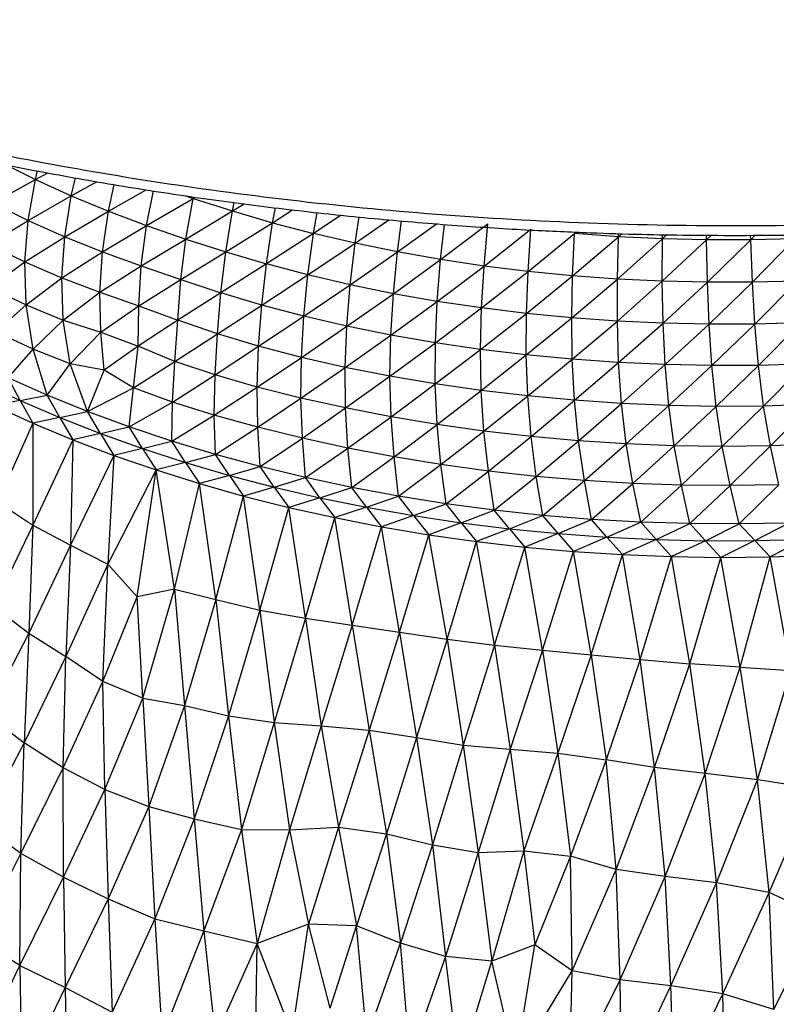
# Paper-space layout '_Isométrica' of a CAD drawing. Header units: millimetres. Extents: x -209 to 191, y -221 to 466.
# Tile 9 of 15: x -73 to -6, y -27 to 60. Entities that reach past the tile are written whole.
import ezdxf

# ---------------------------------------------------------------- set-up
doc = ezdxf.new("R2010")
doc.units = ezdxf.units.MM

psp = doc.layouts.new('_Isométrica')

# ---------------------------------------------------------------- linework, layer by layer
at = {"color": 7, "linetype": 'Continuous', "lineweight": 25}
for p, q in [((-74.667, 47.527), (-71.584, 45.985)), ((-71.584, 45.985), (-71.391, 46.761)), ((-71.584, 45.985), (-70.467, 46.581)), ((-75.37, 43.907), (-71.584, 45.985)), ((-72.227, 42.355), (-71.584, 45.985)), ((-71.584, 45.985), (-68.389, 44.531)), ((-68.389, 44.531), (-68.019, 46.139)), ((-68.389, 44.531), (-66.077, 45.806)), ((-65.087, 43.173), (-64.581, 45.549)), ((-65.087, 43.173), (-61.732, 45.077)), ((-61.682, 41.9), (-61.083, 44.981)), ((-75.37, 43.907), (-72.227, 42.355)), ((-72.227, 42.355), (-68.389, 44.531)), ((-68.974, 40.903), (-68.389, 44.531)), ((-68.389, 44.531), (-65.087, 43.173)), ((-61.682, 41.9), (-57.553, 44.311)), ((-58.285, 44.566), (-57.553, 44.311)), ((-58.194, 40.696), (-57.553, 44.311)), ((-57.553, 44.311), (-57.356, 44.428)), ((-57.553, 44.311), (-54.043, 43.19)), ((-54.043, 43.19), (-53.89, 43.945)), ((-54.043, 43.19), (-53.003, 43.833)), ((-68.974, 40.903), (-65.087, 43.173)), ((-65.614, 39.567), (-65.087, 43.173)), ((-65.087, 43.173), (-61.682, 41.9)), ((-58.194, 40.696), (-54.043, 43.19)), ((-54.636, 39.551), (-54.043, 43.19)), ((-54.043, 43.19), (-50.469, 42.146)), ((-50.469, 42.146), (-50.222, 43.483)), ((-50.469, 42.146), (-48.686, 43.29)), ((-46.828, 41.185), (-46.515, 43.052)), ((-75.739, 40.208), (-72.227, 42.355)), ((-72.536, 38.655), (-72.227, 42.355)), ((-72.227, 42.355), (-68.974, 40.903)), ((-54.636, 39.551), (-50.469, 42.146)), ((-51.016, 38.476), (-50.469, 42.146)), ((-50.469, 42.146), (-46.828, 41.185)), ((-44.368, 42.829), (-46.828, 41.185)), ((-43.122, 40.317), (-42.773, 42.663)), ((-43.122, 40.317), (-40.111, 42.406)), ((-39.347, 39.542), (-38.99, 42.313)), ((-65.614, 39.567), (-61.682, 41.9)), ((-62.159, 38.309), (-61.682, 41.9)), ((-61.682, 41.9), (-58.194, 40.696)), ((-46.828, 41.185), (-51.016, 38.476)), ((-47.328, 37.495), (-46.828, 41.185)), ((-43.122, 40.317), (-46.828, 41.185)), ((-39.347, 39.542), (-35.872, 42.055)), ((-35.519, 38.867), (-31.308, 42.034)), ((-35.519, 38.867), (-35.178, 41.998)), ((-31.635, 38.286), (-31.308, 42.034)), ((-31.635, 38.286), (-27.467, 41.559)), ((-27.715, 37.805), (-27.467, 41.559)), ((-23.59, 41.178), (-23.437, 41.31)), ((-72.536, 38.655), (-68.974, 40.903)), ((-69.239, 37.229), (-68.974, 40.903)), ((-68.974, 40.903), (-65.614, 39.567)), ((-62.159, 38.309), (-58.194, 40.696)), ((-58.637, 37.088), (-58.194, 40.696)), ((-58.194, 40.696), (-54.636, 39.551)), ((-47.328, 37.495), (-43.122, 40.317)), ((-43.557, 36.612), (-43.122, 40.317)), ((-39.347, 39.542), (-43.122, 40.317)), ((-27.715, 37.805), (-23.59, 41.178)), ((-23.759, 37.419), (-23.59, 41.178)), ((-23.759, 37.419), (-19.687, 40.892)), ((-19.687, 40.892), (-23.59, 41.178)), ((-19.776, 37.13), (-19.687, 40.892)), ((-19.776, 37.13), (-15.769, 40.703)), ((-19.687, 40.892), (-19.676, 41.176)), ((-19.687, 40.892), (-19.383, 41.167)), ((-15.769, 40.703), (-19.687, 40.892)), ((-15.776, 36.939), (-15.769, 40.703)), ((-15.776, 36.939), (-11.839, 40.61)), ((-15.769, 40.703), (-15.762, 41.09)), ((-15.769, 40.703), (-15.364, 41.085)), ((-11.839, 40.61), (-15.769, 40.703)), ((-11.839, 40.61), (-11.842, 41.043)), ((-11.839, 40.61), (-11.408, 41.038)), ((-7.906, 40.614), (-11.839, 40.61)), ((-11.765, 36.846), (-11.839, 40.61)), ((-11.765, 36.846), (-7.906, 40.614)), ((-7.906, 40.614), (-7.918, 41.028)), ((-7.906, 40.614), (-7.502, 41.034)), ((-3.974, 40.713), (-7.906, 40.614)), ((-7.754, 36.854), (-7.906, 40.614)), ((-7.754, 36.854), (-3.974, 40.713)), ((-75.739, 40.208), (-72.536, 38.655)), ((-69.239, 37.229), (-65.614, 39.567)), ((-65.852, 35.966), (-65.614, 39.567)), ((-65.614, 39.567), (-62.159, 38.309)), ((-58.637, 37.088), (-54.636, 39.551)), ((-55.068, 35.906), (-54.636, 39.551)), ((-54.636, 39.551), (-51.016, 38.476)), ((-43.557, 36.612), (-39.347, 39.542)), ((-39.718, 35.831), (-39.347, 39.542)), ((-35.519, 38.867), (-39.347, 39.542)), ((-75.675, 36.388), (-72.536, 38.655)), ((-72.536, 38.655), (-69.239, 37.229)), ((-72.42, 34.85), (-72.536, 38.655)), ((-39.718, 35.831), (-35.519, 38.867)), ((-35.815, 35.148), (-35.519, 38.867)), ((-31.635, 38.286), (-35.519, 38.867)), ((-65.852, 35.966), (-62.159, 38.309)), ((-62.384, 34.736), (-62.159, 38.309)), ((-62.159, 38.309), (-58.637, 37.088)), ((-51.016, 38.476), (-55.068, 35.906)), ((-51.434, 34.808), (-51.016, 38.476)), ((-47.328, 37.495), (-51.016, 38.476)), ((-35.815, 35.148), (-31.635, 38.286)), ((-31.86, 34.562), (-31.635, 38.286)), ((-31.86, 34.562), (-27.715, 37.805)), ((-27.715, 37.805), (-31.635, 38.286)), ((-27.863, 34.074), (-27.715, 37.805)), ((-23.759, 37.419), (-27.715, 37.805)), ((-72.42, 34.85), (-69.239, 37.229)), ((-69.239, 37.229), (-65.852, 35.966)), ((-69.106, 33.476), (-69.239, 37.229)), ((-62.384, 34.736), (-58.637, 37.088)), ((-58.905, 33.471), (-58.637, 37.088)), ((-58.637, 37.088), (-55.068, 35.906)), ((-51.434, 34.808), (-47.328, 37.495)), ((-47.694, 33.817), (-47.328, 37.495)), ((-43.557, 36.612), (-47.328, 37.495)), ((-27.863, 34.074), (-23.759, 37.419)), ((-23.835, 33.687), (-23.759, 37.419)), ((-23.835, 33.687), (-19.776, 37.13)), ((-19.776, 37.13), (-23.759, 37.419)), ((-19.778, 33.397), (-19.776, 37.13)), ((-19.778, 33.397), (-15.776, 36.939)), ((-15.776, 36.939), (-19.776, 37.13)), ((-11.765, 36.846), (-15.776, 36.939)), ((-15.705, 33.208), (-15.776, 36.939)), ((-15.705, 33.208), (-11.765, 36.846)), ((-7.754, 36.854), (-11.765, 36.846)), ((-11.62, 33.118), (-11.765, 36.846)), ((-11.62, 33.118), (-7.754, 36.854)), ((-3.743, 36.958), (-7.754, 36.854)), ((-7.535, 33.131), (-7.754, 36.854)), ((-7.535, 33.131), (-3.743, 36.958)), ((-75.675, 36.388), (-72.42, 34.85)), ((-69.106, 33.476), (-65.852, 35.966)), ((-65.852, 35.966), (-62.384, 34.736)), ((-65.768, 32.404), (-65.852, 35.966)), ((-47.694, 33.817), (-43.557, 36.612)), ((-43.862, 32.93), (-43.557, 36.612)), ((-39.718, 35.831), (-43.557, 36.612)), ((-55.068, 35.906), (-58.905, 33.471)), ((-55.385, 32.245), (-55.068, 35.906)), ((-51.434, 34.808), (-55.068, 35.906)), ((-43.862, 32.93), (-39.718, 35.831)), ((-39.951, 32.144), (-39.718, 35.831)), ((-39.951, 32.144), (-35.815, 35.148)), ((-35.815, 35.148), (-39.718, 35.831)), ((-35.98, 31.457), (-35.815, 35.148)), ((-31.86, 34.562), (-35.815, 35.148)), ((-75.104, 32.431), (-72.42, 34.85)), ((-72.42, 34.85), (-69.106, 33.476)), ((-71.782, 30.904), (-72.42, 34.85)), ((-65.768, 32.404), (-62.384, 34.736)), ((-62.423, 31.169), (-62.384, 34.736)), ((-62.384, 34.736), (-58.905, 33.471)), ((-55.385, 32.245), (-51.434, 34.808)), ((-51.709, 31.148), (-51.434, 34.808)), ((-47.694, 33.817), (-51.434, 34.808)), ((-35.98, 31.457), (-31.86, 34.562)), ((-31.955, 30.868), (-31.86, 34.562)), ((-27.863, 34.074), (-31.86, 34.562)), ((-71.782, 30.904), (-69.106, 33.476)), ((-69.106, 33.476), (-65.768, 32.404)), ((-68.483, 29.574), (-69.106, 33.476)), ((-58.905, 33.471), (-62.423, 31.169)), ((-59.161, 29.791), (-58.905, 33.471)), ((-55.385, 32.245), (-58.905, 33.471)), ((-51.709, 31.148), (-47.694, 33.817)), ((-47.903, 30.16), (-47.694, 33.817)), ((-43.862, 32.93), (-47.694, 33.817)), ((-31.955, 30.868), (-27.863, 34.074)), ((-27.89, 30.38), (-27.863, 34.074)), ((-27.89, 30.38), (-23.835, 33.687)), ((-23.835, 33.687), (-27.863, 34.074)), ((-19.778, 33.397), (-23.835, 33.687)), ((-23.79, 29.991), (-23.835, 33.687)), ((-23.79, 29.991), (-19.778, 33.397)), ((-15.705, 33.208), (-19.778, 33.397)), ((-19.665, 29.703), (-19.778, 33.397)), ((-71.782, 30.904), (-75.104, 32.431)), ((-47.903, 30.16), (-43.862, 32.93)), ((-44.002, 29.275), (-43.862, 32.93)), ((-39.951, 32.144), (-43.862, 32.93)), ((-19.665, 29.703), (-15.705, 33.208)), ((-11.62, 33.118), (-15.705, 33.208)), ((-15.521, 29.517), (-15.705, 33.208)), ((-15.521, 29.517), (-11.62, 33.118)), ((-7.535, 33.131), (-11.62, 33.118)), ((-11.37, 29.434), (-11.62, 33.118)), ((-11.37, 29.434), (-7.535, 33.131)), ((-3.45, 33.24), (-7.535, 33.131)), ((-7.213, 29.451), (-7.535, 33.131)), ((-7.213, 29.451), (-3.45, 33.24)), ((-68.483, 29.574), (-65.768, 32.404)), ((-65.768, 32.404), (-62.423, 31.169)), ((-65.448, 29.027), (-65.768, 32.404)), ((-59.161, 29.791), (-55.385, 32.245)), ((-55.588, 28.599), (-55.385, 32.245)), ((-51.709, 31.148), (-55.385, 32.245)), ((-44.002, 29.275), (-39.951, 32.144)), ((-40.023, 28.487), (-39.951, 32.144)), ((-35.98, 31.457), (-39.951, 32.144)), ((-74.004, 28.355), (-71.782, 30.904)), ((-68.483, 29.574), (-71.782, 30.904)), ((-70.524, 26.808), (-71.782, 30.904)), ((-62.423, 31.169), (-65.448, 29.027)), ((-62.859, 27.439), (-62.423, 31.169)), ((-59.161, 29.791), (-62.423, 31.169)), ((-55.588, 28.599), (-51.709, 31.148)), ((-51.829, 27.523), (-51.709, 31.148)), ((-47.903, 30.16), (-51.709, 31.148)), ((-40.023, 28.487), (-35.98, 31.457)), ((-35.984, 27.8), (-35.98, 31.457)), ((-35.984, 27.8), (-31.955, 30.868)), ((-31.955, 30.868), (-35.98, 31.457)), ((-27.89, 30.38), (-31.955, 30.868)), ((-31.893, 27.211), (-31.955, 30.868)), ((-51.829, 27.523), (-47.903, 30.16)), ((-47.944, 26.542), (-47.903, 30.16)), ((-44.002, 29.275), (-47.903, 30.16)), ((-31.893, 27.211), (-27.89, 30.38)), ((-23.79, 29.991), (-27.89, 30.38)), ((-27.762, 26.725), (-27.89, 30.38)), ((-27.762, 26.725), (-23.79, 29.991)), ((-19.665, 29.703), (-23.79, 29.991)), ((-23.596, 26.34), (-23.79, 29.991)), ((-70.524, 26.808), (-68.483, 29.574)), ((-65.448, 29.027), (-68.483, 29.574)), ((-66.933, 25.349), (-68.483, 29.574)), ((-66.933, 25.349), (-65.448, 29.027)), ((-62.859, 27.439), (-65.448, 29.027)), ((-62.859, 27.439), (-59.161, 29.791)), ((-59.386, 26.187), (-59.161, 29.791)), ((-55.588, 28.599), (-59.161, 29.791)), ((-47.944, 26.542), (-44.002, 29.275)), ((-40.023, 28.487), (-44.002, 29.275)), ((-43.969, 25.659), (-44.002, 29.275)), ((-23.596, 26.34), (-19.665, 29.703)), ((-15.521, 29.517), (-19.665, 29.703)), ((-19.406, 26.058), (-19.665, 29.703)), ((-19.406, 26.058), (-15.521, 29.517)), ((-11.37, 29.434), (-15.521, 29.517)), ((-15.197, 25.878), (-15.521, 29.517)), ((-15.197, 25.878), (-11.37, 29.434)), ((-7.213, 29.451), (-11.37, 29.434)), ((-10.98, 25.803), (-11.37, 29.434)), ((-10.98, 25.803), (-7.213, 29.451)), ((-3.065, 29.573), (-7.213, 29.451)), ((-6.761, 25.831), (-7.213, 29.451)), ((-6.761, 25.831), (-3.065, 29.573)), ((-70.524, 26.808), (-74.004, 28.355)), ((-72.933, 26.32), (-74.004, 28.355)), ((-59.386, 26.187), (-55.588, 28.599)), ((-55.656, 25.025), (-55.588, 28.599)), ((-51.829, 27.523), (-55.588, 28.599)), ((-43.969, 25.659), (-40.023, 28.487)), ((-35.984, 27.8), (-40.023, 28.487)), ((-39.923, 24.873), (-40.023, 28.487)), ((-76.337, 27.921), (-72.933, 26.32)), ((-66.933, 25.349), (-62.859, 27.439)), ((-63.239, 23.981), (-62.859, 27.439)), ((-59.386, 26.187), (-62.859, 27.439)), ((-55.656, 25.025), (-51.829, 27.523)), ((-47.944, 26.542), (-51.829, 27.523)), ((-51.786, 23.953), (-51.829, 27.523)), ((-39.923, 24.873), (-35.984, 27.8)), ((-31.893, 27.211), (-35.984, 27.8)), ((-35.812, 24.185), (-35.984, 27.8)), ((-35.812, 24.185), (-31.893, 27.211)), ((-27.762, 26.725), (-31.893, 27.211)), ((-31.659, 23.602), (-31.893, 27.211)), ((-72.933, 26.32), (-75.262, 25.882)), ((-72.933, 26.32), (-70.524, 26.808)), ((-72.933, 26.32), (-69.413, 24.805)), ((-72.933, 26.32), (-71.818, 24.313)), ((-66.933, 25.349), (-70.524, 26.808)), ((-69.413, 24.805), (-70.524, 26.808)), ((-51.786, 23.953), (-47.944, 26.542)), ((-43.969, 25.659), (-47.944, 26.542)), ((-47.815, 22.972), (-47.944, 26.542)), ((-31.659, 23.602), (-27.762, 26.725)), ((-23.596, 26.34), (-27.762, 26.725)), ((-27.462, 23.119), (-27.762, 26.725)), ((-27.462, 23.119), (-23.596, 26.34)), ((-19.406, 26.058), (-23.596, 26.34)), ((-23.234, 22.742), (-23.596, 26.34)), ((-75.262, 25.882), (-71.818, 24.313)), ((-63.239, 23.981), (-59.386, 26.187)), ((-59.444, 22.706), (-59.386, 26.187)), ((-55.656, 25.025), (-59.386, 26.187)), ((-47.815, 22.972), (-43.969, 25.659)), ((-39.923, 24.873), (-43.969, 25.659)), ((-43.766, 22.089), (-43.969, 25.659)), ((-23.234, 22.742), (-19.406, 26.058)), ((-15.197, 25.878), (-19.406, 26.058)), ((-18.981, 22.469), (-19.406, 26.058)), ((-18.981, 22.469), (-15.197, 25.878)), ((-10.98, 25.803), (-15.197, 25.878)), ((-14.713, 22.301), (-15.197, 25.878)), ((-14.713, 22.301), (-10.98, 25.803)), ((-6.761, 25.831), (-10.98, 25.803)), ((-10.436, 22.238), (-10.98, 25.803)), ((-10.436, 22.238), (-6.761, 25.831)), ((-2.549, 25.964), (-6.761, 25.831)), ((-6.155, 22.28), (-6.761, 25.831)), ((-6.155, 22.28), (-2.549, 25.964)), ((-69.413, 24.805), (-71.818, 24.313)), ((-69.413, 24.805), (-66.933, 25.349)), ((-69.413, 24.805), (-65.788, 23.381)), ((-69.413, 24.805), (-68.261, 22.831)), ((-63.239, 23.981), (-66.933, 25.349)), ((-65.788, 23.381), (-66.933, 25.349)), ((-59.444, 22.706), (-55.656, 25.025)), ((-51.786, 23.953), (-55.656, 25.025)), ((-55.558, 21.526), (-55.656, 25.025)), ((-43.766, 22.089), (-39.923, 24.873)), ((-35.812, 24.185), (-39.923, 24.873)), ((-39.649, 21.305), (-39.923, 24.873)), ((-71.818, 24.313), (-74.967, 17.312)), ((-71.818, 24.313), (-68.261, 22.831)), ((-71.818, 24.313), (-71.807, 15.225)), ((-65.788, 23.381), (-63.239, 23.981)), ((-59.444, 22.706), (-63.239, 23.981)), ((-62.056, 22.045), (-63.239, 23.981)), ((-55.558, 21.526), (-51.786, 23.953)), ((-47.815, 22.972), (-51.786, 23.953)), ((-51.589, 20.445), (-51.786, 23.953)), ((-39.649, 21.305), (-35.812, 24.185)), ((-31.659, 23.602), (-35.812, 24.185)), ((-35.48, 20.625), (-35.812, 24.185)), ((-68.261, 22.831), (-71.807, 15.225)), ((-68.261, 22.831), (-68.471, 13.449)), ((-65.788, 23.381), (-68.261, 22.831)), ((-68.261, 22.831), (-64.602, 21.44)), ((-65.788, 23.381), (-62.056, 22.045)), ((-65.788, 23.381), (-64.602, 21.44)), ((-51.589, 20.445), (-47.815, 22.972)), ((-43.766, 22.089), (-47.815, 22.972)), ((-47.541, 19.462), (-47.815, 22.972)), ((-35.48, 20.625), (-31.659, 23.602)), ((-27.462, 23.119), (-31.659, 23.602)), ((-31.263, 20.049), (-31.659, 23.602)), ((-31.263, 20.049), (-27.462, 23.119)), ((-23.234, 22.742), (-27.462, 23.119)), ((-27.003, 19.574), (-27.462, 23.119)), ((-62.056, 22.045), (-64.602, 21.44)), ((-62.056, 22.045), (-59.444, 22.706)), ((-62.056, 22.045), (-58.229, 20.803)), ((-62.056, 22.045), (-60.84, 20.14)), ((-55.558, 21.526), (-59.444, 22.706)), ((-58.229, 20.803), (-59.444, 22.706)), ((-47.541, 19.462), (-43.766, 22.089)), ((-39.649, 21.305), (-43.766, 22.089)), ((-43.424, 18.58), (-43.766, 22.089)), ((-27.003, 19.574), (-23.234, 22.742)), ((-18.981, 22.469), (-23.234, 22.742)), ((-22.713, 19.207), (-23.234, 22.742)), ((-22.713, 19.207), (-18.981, 22.469)), ((-14.713, 22.301), (-18.981, 22.469)), ((-18.401, 18.947), (-18.981, 22.469)), ((-18.401, 18.947), (-14.713, 22.301)), ((-10.436, 22.238), (-14.713, 22.301)), ((-14.072, 18.792), (-14.713, 22.301)), ((-14.072, 18.792), (-10.436, 22.238)), ((-6.155, 22.28), (-10.436, 22.238)), ((-9.738, 18.747), (-10.436, 22.238)), ((-9.738, 18.747), (-6.155, 22.28)), ((-1.885, 22.428), (-6.155, 22.28)), ((-5.403, 18.807), (-6.155, 22.28)), ((-64.602, 21.44), (-68.471, 13.449)), ((-64.602, 21.44), (-65.133, 11.772)), ((-64.602, 21.44), (-60.84, 20.14)), ((-58.229, 20.803), (-55.558, 21.526)), ((-51.589, 20.445), (-55.558, 21.526)), ((-54.318, 19.66), (-55.558, 21.526)), ((-43.424, 18.58), (-39.649, 21.305)), ((-35.48, 20.625), (-39.649, 21.305)), ((-39.247, 17.803), (-39.649, 21.305)), ((-58.229, 20.803), (-60.84, 20.14)), ((-58.229, 20.803), (-54.318, 19.66)), ((-58.229, 20.803), (-56.985, 18.933)), ((-54.318, 19.66), (-51.589, 20.445)), ((-47.541, 19.462), (-51.589, 20.445)), ((-50.322, 18.613), (-51.589, 20.445)), ((-39.247, 17.803), (-35.48, 20.625)), ((-31.263, 20.049), (-35.48, 20.625)), ((-35.014, 17.129), (-35.48, 20.625)), ((-60.84, 20.14), (-65.133, 11.772)), ((-62.511, 8.859), (-60.84, 20.14)), ((-60.84, 20.14), (-56.985, 18.933)), ((-59.198, 9.545), (-60.84, 20.14)), ((-54.318, 19.66), (-56.985, 18.933)), ((-54.318, 19.66), (-50.322, 18.613)), ((-54.318, 19.66), (-53.045, 17.822)), ((-50.322, 18.613), (-47.541, 19.462)), ((-43.424, 18.58), (-47.541, 19.462)), ((-46.251, 17.665), (-47.541, 19.462)), ((-35.014, 17.129), (-31.263, 20.049)), ((-27.003, 19.574), (-31.263, 20.049)), ((-30.736, 16.562), (-31.263, 20.049)), ((-30.736, 16.562), (-27.003, 19.574)), ((-22.713, 19.207), (-27.003, 19.574)), ((-26.42, 16.101), (-27.003, 19.574)), ((-59.198, 9.545), (-56.985, 18.933)), ((-56.985, 18.933), (-53.045, 17.822)), ((-55.509, 8.6), (-56.985, 18.933)), ((-50.322, 18.613), (-53.045, 17.822)), ((-50.322, 18.613), (-46.251, 17.665)), ((-50.322, 18.613), (-49.026, 16.81)), ((-46.251, 17.665), (-43.424, 18.58)), ((-39.247, 17.803), (-43.424, 18.58)), ((-42.113, 16.818), (-43.424, 18.58)), ((-26.42, 16.101), (-22.713, 19.207)), ((-18.401, 18.947), (-22.713, 19.207)), ((-22.07, 15.747), (-22.713, 19.207)), ((-22.07, 15.747), (-18.401, 18.947)), ((-14.072, 18.792), (-18.401, 18.947)), ((-17.7, 15.502), (-18.401, 18.947)), ((-17.7, 15.502), (-14.072, 18.792)), ((-9.738, 18.747), (-14.072, 18.792)), ((-13.317, 15.366), (-14.072, 18.792)), ((-13.317, 15.366), (-9.738, 18.747)), ((-5.403, 18.807), (-9.738, 18.747)), ((-8.925, 15.338), (-9.738, 18.747)), ((-8.925, 15.338), (-5.403, 18.807)), ((-55.509, 8.6), (-53.045, 17.822)), ((-53.045, 17.822), (-49.026, 16.81)), ((-51.601, 7.676), (-53.045, 17.822)), ((-46.251, 17.665), (-49.026, 16.81)), ((-46.251, 17.665), (-42.113, 16.818)), ((-46.251, 17.665), (-44.939, 15.899)), ((-42.113, 16.818), (-39.247, 17.803)), ((-35.014, 17.129), (-39.247, 17.803)), ((-37.921, 16.077), (-39.247, 17.803)), ((-74.967, 17.312), (-71.807, 15.225)), ((-51.601, 7.676), (-49.026, 16.81)), ((-49.026, 16.81), (-44.939, 15.899)), ((-47.548, 6.939), (-49.026, 16.81)), ((-42.113, 16.818), (-44.939, 15.899)), ((-42.113, 16.818), (-37.921, 16.077)), ((-42.113, 16.818), (-40.786, 15.089)), ((-37.921, 16.077), (-35.014, 17.129)), ((-30.736, 16.562), (-35.014, 17.129)), ((-33.671, 15.437), (-35.014, 17.129)), ((-47.548, 6.939), (-44.939, 15.899)), ((-44.939, 15.899), (-40.786, 15.089)), ((-43.385, 6.321), (-44.939, 15.899)), ((-37.921, 16.077), (-40.786, 15.089)), ((-37.921, 16.077), (-33.671, 15.437)), ((-37.921, 16.077), (-36.574, 14.381)), ((-33.671, 15.437), (-30.736, 16.562)), ((-26.42, 16.101), (-30.736, 16.562)), ((-29.382, 14.905), (-30.736, 16.562)), ((-29.382, 14.905), (-26.42, 16.101)), ((-22.07, 15.747), (-26.42, 16.101)), ((-25.057, 14.48), (-26.42, 16.101)), ((-71.807, 15.225), (-75.3, 8.004)), ((-71.807, 15.225), (-72.175, 5.63)), ((-71.807, 15.225), (-68.471, 13.449)), ((-43.385, 6.321), (-40.786, 15.089)), ((-40.786, 15.089), (-36.574, 14.381)), ((-39.168, 5.705), (-40.786, 15.089)), ((-33.671, 15.437), (-36.574, 14.381)), ((-33.671, 15.437), (-29.382, 14.905)), ((-33.671, 15.437), (-32.316, 13.778)), ((-29.382, 14.905), (-32.316, 13.778)), ((-29.382, 14.905), (-25.057, 14.48)), ((-29.382, 14.905), (-28.018, 13.282)), ((-25.057, 14.48), (-22.07, 15.747)), ((-17.7, 15.502), (-22.07, 15.747)), ((-20.701, 14.161), (-22.07, 15.747)), ((-20.701, 14.161), (-17.7, 15.502)), ((-13.317, 15.366), (-17.7, 15.502)), ((-16.329, 13.951), (-17.7, 15.502)), ((-16.329, 13.951), (-13.317, 15.366)), ((-8.925, 15.338), (-13.317, 15.366)), ((-11.942, 13.848), (-13.317, 15.366)), ((-11.942, 13.848), (-8.925, 15.338)), ((-4.54, 15.421), (-8.925, 15.338)), ((-7.555, 13.855), (-8.925, 15.338)), ((-7.555, 13.855), (-4.54, 15.421)), ((-39.168, 5.705), (-36.574, 14.381)), ((-36.574, 14.381), (-32.316, 13.778)), ((-34.94, 5.077), (-36.574, 14.381)), ((-25.057, 14.48), (-28.018, 13.282)), ((-25.057, 14.48), (-20.701, 14.161)), ((-25.057, 14.48), (-23.687, 12.892)), ((-20.701, 14.161), (-23.687, 12.892)), ((-20.701, 14.161), (-16.329, 13.951)), ((-20.701, 14.161), (-19.329, 12.608)), ((-68.471, 13.449), (-72.175, 5.63)), ((-68.471, 13.449), (-68.872, 3.555)), ((-68.471, 13.449), (-65.133, 11.772)), ((-34.94, 5.077), (-32.316, 13.778)), ((-32.316, 13.778), (-28.018, 13.282)), ((-30.704, 4.546), (-32.316, 13.778)), ((-30.704, 4.546), (-28.018, 13.282)), ((-28.018, 13.282), (-23.687, 12.892)), ((-26.429, 4.11), (-28.018, 13.282)), ((-16.329, 13.951), (-19.329, 12.608)), ((-16.329, 13.951), (-11.942, 13.848)), ((-16.329, 13.951), (-14.953, 12.431)), ((-11.942, 13.848), (-14.953, 12.431)), ((-11.942, 13.848), (-7.555, 13.855)), ((-11.942, 13.848), (-10.574, 12.365)), ((-7.555, 13.855), (-10.574, 12.365)), ((-7.555, 13.855), (-3.172, 13.972)), ((-7.555, 13.855), (-6.189, 12.405)), ((-3.172, 13.972), (-6.189, 12.405)), ((-26.429, 4.11), (-23.687, 12.892)), ((-23.687, 12.892), (-19.329, 12.608)), ((-22.103, 3.691), (-23.687, 12.892)), ((-22.103, 3.691), (-19.329, 12.608)), ((-19.329, 12.608), (-14.953, 12.431)), ((-17.741, 3.271), (-19.329, 12.608)), ((-17.741, 3.271), (-14.953, 12.431)), ((-13.334, 2.901), (-14.953, 12.431)), ((-14.953, 12.431), (-10.574, 12.365)), ((-13.334, 2.901), (-10.574, 12.365)), ((-10.574, 12.365), (-6.189, 12.405)), ((-8.851, 2.588), (-10.574, 12.365)), ((-8.851, 2.588), (-6.189, 12.405)), ((-6.189, 12.405), (-1.811, 12.553)), ((-4.341, 2.296), (-6.189, 12.405)), ((-65.133, 11.772), (-68.872, 3.555)), ((-65.594, 1.327), (-65.133, 11.772)), ((-62.511, 8.859), (-65.133, 11.772)), ((-65.594, 1.327), (-62.511, 8.859)), ((-59.198, 9.545), (-62.511, 8.859)), ((-62.027, -0.178), (-62.511, 8.859)), ((-62.027, -0.178), (-59.198, 9.545)), ((-59.198, 9.545), (-55.509, 8.6)), ((-59.198, 9.545), (-58.302, -0.825)), ((-75.3, 8.004), (-72.175, 5.63)), ((-55.509, 8.6), (-58.302, -0.825)), ((-55.509, 8.6), (-51.601, 7.676)), ((-55.509, 8.6), (-54.395, -1.736)), ((-51.601, 7.676), (-54.395, -1.736)), ((-51.601, 7.676), (-47.548, 6.939)), ((-51.601, 7.676), (-50.34, -2.337)), ((-47.548, 6.939), (-50.34, -2.337)), ((-47.548, 6.939), (-43.385, 6.321)), ((-47.548, 6.939), (-46.149, -2.637)), ((-43.385, 6.321), (-46.149, -2.637)), ((-43.385, 6.321), (-39.168, 5.705)), ((-43.385, 6.321), (-41.882, -3.011)), ((-72.175, 5.63), (-75.909, -1.579)), ((-72.175, 5.63), (-72.587, -4.133)), ((-72.175, 5.63), (-68.872, 3.555)), ((-39.168, 5.705), (-41.882, -3.011)), ((-39.168, 5.705), (-34.94, 5.077)), ((-39.168, 5.705), (-37.656, -3.67)), ((-34.94, 5.077), (-37.656, -3.67)), ((-34.94, 5.077), (-30.704, 4.546)), ((-34.94, 5.077), (-33.49, -4.342)), ((-30.704, 4.546), (-33.49, -4.342)), ((-30.704, 4.546), (-26.429, 4.11)), ((-30.704, 4.546), (-29.318, -4.713)), ((-68.872, 3.555), (-72.587, -4.133)), ((-69.1, -6.351), (-68.872, 3.555)), ((-65.594, 1.327), (-68.872, 3.555)), ((-26.429, 4.11), (-29.318, -4.713)), ((-26.429, 4.11), (-22.103, 3.691)), ((-26.429, 4.11), (-25.064, -5.061)), ((-22.103, 3.691), (-25.064, -5.061)), ((-22.103, 3.691), (-17.741, 3.271)), ((-22.103, 3.691), (-20.78, -5.66)), ((-17.741, 3.271), (-20.78, -5.66)), ((-17.741, 3.271), (-13.334, 2.901)), ((-16.462, -6.34), (-17.741, 3.271)), ((-16.462, -6.34), (-13.334, 2.901)), ((-8.851, 2.588), (-13.334, 2.901)), ((-11.969, -6.86), (-13.334, 2.901)), ((-11.969, -6.86), (-8.851, 2.588)), ((-8.851, 2.588), (-4.341, 2.296)), ((-7.289, -7.423), (-8.851, 2.588)), ((-7.289, -7.423), (-4.341, 2.296)), ((-69.1, -6.351), (-65.594, 1.327)), ((-62.027, -0.178), (-65.594, 1.327)), ((-65.395, -8.28), (-65.594, 1.327)), ((-65.395, -8.28), (-62.027, -0.178)), ((-62.027, -0.178), (-58.302, -0.825)), ((-62.027, -0.178), (-61.492, -9.796)), ((-58.302, -0.825), (-61.492, -9.796)), ((-58.302, -0.825), (-54.395, -1.736)), ((-58.302, -0.825), (-57.453, -10.904)), ((-75.909, -1.579), (-72.587, -4.133)), ((-54.395, -1.736), (-57.453, -10.904)), ((-54.395, -1.736), (-50.34, -2.337)), ((-54.395, -1.736), (-53.248, -11.862)), ((-50.34, -2.337), (-53.248, -11.862)), ((-50.34, -2.337), (-46.149, -2.637)), ((-50.34, -2.337), (-48.973, -11.873)), ((-46.149, -2.637), (-48.973, -11.873)), ((-46.149, -2.637), (-41.882, -3.011)), ((-46.149, -2.637), (-44.591, -11.635)), ((-41.882, -3.011), (-44.591, -11.635)), ((-41.882, -3.011), (-37.656, -3.67)), ((-41.882, -3.011), (-40.343, -12.229)), ((-72.587, -4.133), (-76.425, -11.426)), ((-72.87, -13.998), (-72.587, -4.133)), ((-69.1, -6.351), (-72.587, -4.133)), ((-37.656, -3.67), (-40.343, -12.229)), ((-37.656, -3.67), (-33.49, -4.342)), ((-37.656, -3.67), (-36.248, -13.225)), ((-33.49, -4.342), (-36.248, -13.225)), ((-33.49, -4.342), (-29.318, -4.713)), ((-33.49, -4.342), (-32.175, -13.886)), ((-29.318, -4.713), (-32.175, -13.886)), ((-29.318, -4.713), (-25.064, -5.061)), ((-29.318, -4.713), (-28.095, -13.766)), ((-25.064, -5.061), (-28.095, -13.766)), ((-25.064, -5.061), (-20.78, -5.66)), ((-25.064, -5.061), (-23.94, -14.241)), ((-20.78, -5.66), (-23.94, -14.241)), ((-16.462, -6.34), (-20.78, -5.66)), ((-19.895, -15.401), (-20.78, -5.66)), ((-72.87, -13.998), (-69.1, -6.351)), ((-65.395, -8.28), (-69.1, -6.351)), ((-69.091, -16.091), (-69.1, -6.351)), ((-19.895, -15.401), (-16.462, -6.34)), ((-11.969, -6.86), (-16.462, -6.34)), ((-15.528, -16.032), (-16.462, -6.34)), ((-15.528, -16.032), (-11.969, -6.86)), ((-7.289, -7.423), (-11.969, -6.86)), ((-10.952, -16.597), (-11.969, -6.86)), ((-10.952, -16.597), (-7.289, -7.423)), ((-2.299, -8.193), (-7.289, -7.423)), ((-6.261, -17.454), (-7.289, -7.423)), ((-69.091, -16.091), (-65.395, -8.28)), ((-65.395, -8.28), (-61.492, -9.796)), ((-65.395, -8.28), (-65.102, -18.017)), ((-6.261, -17.454), (-2.299, -8.193)), ((-61.492, -9.796), (-65.102, -18.017)), ((-61.492, -9.796), (-57.453, -10.904)), ((-61.492, -9.796), (-60.945, -19.798)), ((-57.453, -10.904), (-60.945, -19.798)), ((-57.453, -10.904), (-53.248, -11.862)), ((-57.453, -10.904), (-56.576, -20.88)), ((-72.87, -13.998), (-76.425, -11.426)), ((-53.248, -11.862), (-56.576, -20.88)), ((-53.248, -11.862), (-48.973, -11.873)), ((-53.248, -11.862), (-51.848, -21.999)), ((-48.973, -11.873), (-51.848, -21.999)), ((-48.973, -11.873), (-44.591, -11.635)), ((-48.973, -11.873), (-47.261, -20.275)), ((-44.591, -11.635), (-47.261, -20.275)), ((-44.591, -11.635), (-40.343, -12.229)), ((-44.591, -11.635), (-42.989, -20.423)), ((-40.343, -12.229), (-42.989, -20.423)), ((-40.343, -12.229), (-36.248, -13.225)), ((-40.343, -12.229), (-39.071, -21.964)), ((-76.74, -21.605), (-72.87, -13.998)), ((-72.958, -23.944), (-72.87, -13.998)), ((-69.091, -16.091), (-72.87, -13.998)), ((-36.248, -13.225), (-39.071, -21.964)), ((-36.248, -13.225), (-32.175, -13.886)), ((-36.248, -13.225), (-35.064, -23.143)), ((-32.175, -13.886), (-35.064, -23.143)), ((-32.175, -13.886), (-28.095, -13.766)), ((-32.175, -13.886), (-30.952, -23.576)), ((-28.095, -13.766), (-30.952, -23.576)), ((-28.095, -13.766), (-23.94, -14.241)), ((-28.095, -13.766), (-27.116, -22.118)), ((-23.94, -14.241), (-27.116, -22.118)), ((-19.895, -15.401), (-23.94, -14.241)), ((-23.805, -24.425), (-23.94, -14.241)), ((-23.805, -24.425), (-19.895, -15.401)), ((-15.528, -16.032), (-19.895, -15.401)), ((-19.529, -25.227), (-19.895, -15.401)), ((-72.958, -23.944), (-69.091, -16.091)), ((-69.091, -16.091), (-65.102, -18.017)), ((-69.091, -16.091), (-68.936, -25.903)), ((-19.529, -25.227), (-15.528, -16.032)), ((-10.952, -16.597), (-15.528, -16.032)), ((-15.006, -25.755), (-15.528, -16.032)), ((-15.006, -25.755), (-10.952, -16.597)), ((-6.261, -17.454), (-10.952, -16.597)), ((-10.399, -26.477), (-10.952, -16.597)), ((-10.399, -26.477), (-6.261, -17.454)), ((-1.742, -19.549), (-6.261, -17.454)), ((-5.854, -27.862), (-6.261, -17.454)), ((-65.102, -18.017), (-68.936, -25.903)), ((-65.102, -18.017), (-60.945, -19.798)), ((-65.102, -18.017), (-64.754, -28.121)), ((-60.945, -19.798), (-64.754, -28.121)), ((-60.945, -19.798), (-56.576, -20.88)), ((-60.945, -19.798), (-60.31, -30.259)), ((-5.854, -27.862), (-1.742, -19.549)), ((-56.576, -20.88), (-60.31, -30.259)), ((-56.576, -20.88), (-51.848, -21.999)), ((-56.576, -20.88), (-55.571, -30.276)), ((-47.261, -20.275), (-51.848, -21.999)), ((-48.731, -29.964), (-47.261, -20.275)), ((-42.989, -20.423), (-47.261, -20.275)), ((-45.332, -27.765), (-47.261, -20.275)), ((-45.332, -27.765), (-42.989, -20.423)), ((-39.071, -21.964), (-42.989, -20.423)), ((-42.068, -30.395), (-42.989, -20.423)), ((-72.958, -23.944), (-76.74, -21.605)), ((-51.848, -21.999), (-55.571, -30.276)), ((-52.001, -32.474), (-51.848, -21.999)), ((-48.731, -29.964), (-51.848, -21.999)), ((-42.068, -30.395), (-39.071, -21.964)), ((-35.064, -23.143), (-39.071, -21.964)), ((-38.24, -32.192), (-39.071, -21.964)), ((-27.116, -22.118), (-30.952, -23.576)), ((-28.828, -32.663), (-27.116, -22.118)), ((-23.805, -24.425), (-27.116, -22.118)), ((-35.064, -23.143), (-38.24, -32.192)), ((-30.952, -23.576), (-35.064, -23.143)), ((-33.872, -33.061), (-35.064, -23.143)), ((-33.872, -33.061), (-30.952, -23.576)), ((-28.828, -32.663), (-30.952, -23.576)), ((-76.858, -32.012), (-72.958, -23.944)), ((-72.958, -23.944), (-68.936, -25.903)), ((-72.958, -23.944), (-72.804, -33.867)), ((-28.828, -32.663), (-23.805, -24.425)), ((-24.056, -34.297), (-23.805, -24.425)), ((-19.529, -25.227), (-23.805, -24.425)), ((-24.056, -34.297), (-19.529, -25.227)), ((-15.006, -25.755), (-19.529, -25.227)), ((-19.382, -34.964), (-19.529, -25.227)), ((-68.936, -25.903), (-72.804, -33.867)), ((-68.936, -25.903), (-64.754, -28.121)), ((-68.936, -25.903), (-68.733, -35.88)), ((-19.382, -34.964), (-15.006, -25.755)), ((-10.399, -26.477), (-15.006, -25.755)), ((-14.751, -35.559), (-15.006, -25.755)), ((-14.751, -35.559), (-10.399, -26.477)), ((-5.854, -27.862), (-10.399, -26.477)), ((-10.171, -36.528), (-10.399, -26.477))]:
    psp.add_line(p, q, dxfattribs=at)
for points, knots in [([(189.043, 142.842), (188.936, 142.223), (188.329, 138.697), (186.096, 132.28), (182.233, 123.606), (177.006, 114.976), (170.524, 106.472), (162.76, 98.188), (153.757, 90.219), (143.574, 82.654), (132.3, 75.58), (120.045, 69.071), (106.941, 63.193), (93.136, 57.995), (78.787, 53.514), (64.056, 49.769), (49.105, 46.764), (34.087, 44.489), (19.149, 42.921), (4.421, 42.026), (-9.983, 41.761), (-23.964, 42.077), (-37.444, 42.921), (-50.36, 44.237), (-62.666, 45.969), (-74.332, 48.061), (-85.341, 50.462), (-95.686, 53.121), (-105.978, 56.172), (-116.112, 59.623), (-125.988, 63.47), (-134.997, 67.446), (-143.223, 71.48), (-148.254, 74.3), (-150.707, 75.674)], [0, 0, 0, 0, 0.0072474, 0.0412815, 0.0760855, 0.1115776, 0.1476643, 0.1842411, 0.2211943, 0.2584028, 0.2957404, 0.3330779, 0.3702864, 0.4072397, 0.4438165, 0.4799031, 0.5153952, 0.5501992, 0.5842333, 0.6174282, 0.6497272, 0.6810856, 0.7114708, 0.7408609, 0.7692438, 0.7966167, 0.822984, 0.8483572, 0.872753, 0.9007668, 0.9274477, 0.9528449, 0.9770107, 1, 1, 1, 1]), ([(-9.285, 41.012), (-6.499, 41.03), (-2.609, 41.056), (3.111, 41.226), (7.943, 41.427), (13.693, 41.763), (19.71, 42.218), (25.987, 42.809), (32.43, 43.54), (38.983, 44.417), (45.602, 45.44), (52.251, 46.612), (58.901, 47.934), (65.528, 49.404), (72.109, 51.023), (78.627, 52.789), (85.064, 54.7), (91.405, 56.754), (97.637, 58.949), (103.745, 61.281), (109.718, 63.749), (115.544, 66.349), (121.213, 69.078), (126.716, 71.931), (132.041, 74.906), (137.181, 77.998), (142.127, 81.203), (146.871, 84.517), (151.406, 87.936), (155.725, 91.455), (159.82, 95.071), (163.685, 98.779), (167.315, 102.573), (170.704, 106.451), (173.846, 110.406), (176.736, 114.436), (179.369, 118.535), (181.741, 122.698), (183.846, 126.922), (185.684, 131.201), (187.234, 135.532), (188.376, 139.32), (188.881, 141.673), (189.071, 142.556)], [0, 0, 0, 0, 0.028997, 0.040494, 0.059609, 0.079418, 0.100639, 0.122768, 0.145598, 0.168968, 0.192762, 0.216893, 0.241296, 0.265922, 0.290733, 0.315696, 0.340787, 0.365986, 0.391277, 0.416645, 0.44208, 0.467573, 0.493114, 0.518699, 0.54432, 0.569975, 0.59566, 0.621371, 0.647106, 0.672864, 0.698645, 0.724448, 0.750274, 0.776124, 0.802, 0.827906, 0.853844, 0.879821, 0.905841, 0.931914, 0.958047, 0.984251, 1, 1, 1, 1]), ([(-150.274, 74.769), (-148.933, 73.999), (-145.813, 72.208), (-140.689, 69.536), (-134.951, 66.736), (-129.031, 64.069), (-122.949, 61.533), (-116.709, 59.132), (-110.323, 56.87), (-103.801, 54.749), (-97.151, 52.774), (-90.387, 50.945), (-83.518, 49.267), (-76.557, 47.74), (-69.52, 46.368), (-62.423, 45.152), (-55.29, 44.094), (-48.152, 43.197), (-41.073, 42.461), (-34.201, 41.893), (-27.923, 41.499), (-22.446, 41.252), (-16.37, 41.059), (-12.065, 41.031), (-9.285, 41.012)], [0, 0, 0, 0, 0.036147, 0.084048, 0.131935, 0.179806, 0.227658, 0.275488, 0.323293, 0.371067, 0.418803, 0.466494, 0.514126, 0.561681, 0.609134, 0.65644, 0.703532, 0.75028, 0.796433, 0.841392, 0.883353, 0.917478, 0.946704, 1, 1, 1, 1])]:
    psp.add_open_spline(points, degree=3, knots=knots, dxfattribs=at)

doc.saveas('drawing.dxf')
